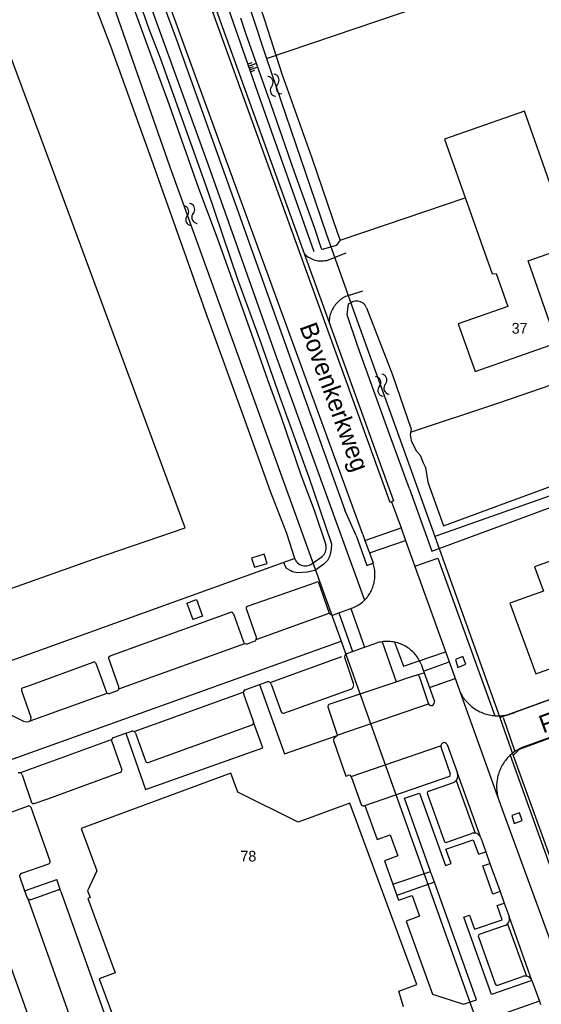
# Model space of a CAD drawing. Extents: x 123992 to 125854, y 449108 to 451911.
# Tile 98 of 175: x 125275 to 125349, y 450342 to 450480. Entities that reach past the tile are written whole.
import ezdxf
from ezdxf.enums import TextEntityAlignment as Align

# ---------------------------------------------------------------- set-up
doc = ezdxf.new("R2010")
doc.units = 0
for name, color, linetype in [('DEFAULT_113', 2, 'CONTINUOUS'), ('DEFAULT_117', 3, 'CONTINUOUS'), ('DEFAULT_21', 8, 'CONTINUOUS'), ('DEFAULT_22', 8, 'CONTINUOUS'), ('DEFAULT_23', 9, 'CONTINUOUS'), ('DEFAULT_4', 1, 'CONTINUOUS'), ('DEFAULT_48', 141, 'CONTINUOUS'), ('DEFAULT_6', 1, 'CONTINUOUS'), ('DEFAULT_79', 9, 'CONTINUOUS'), ('DEFAULT_80', 9, 'CONTINUOUS'), ('DEFAULT_87', 9, 'CONTINUOUS'), ('DEFAULT_99', 9, 'CONTINUOUS'), ('S04_TALUD', 9, 'CONTINUOUS'), ('S05_WATER', 141, 'CONTINUOUS')]:
    doc.layers.add(name, color=color, linetype=linetype)

msp = doc.modelspace()

# ---------------------------------------------------------------- linework, layer by layer
at = {"layer": 'DEFAULT_21'}
for points in [[(125310.036, 450474.773), (125341.286, 450485.376)], [(125352.277, 450414.125), (125333.665, 450407.579)], [(125114.217, 450318.833), (125320.481, 450392.857)], [(125114.217, 450318.833), (125320.481, 450392.857)], [(125342.774, 450382.146), (125361.387, 450388.888)], [(125358.242, 450382.339), (125345.525, 450377.649), (125344.681, 450376.821)]]:
    msp.add_lwpolyline(points, dxfattribs=at)
at = {"layer": 'DEFAULT_22'}
for points in [[(125282.291, 450500), (125296.42, 450459.534), (125320.25, 450393.505), (125320.481, 450392.857)], [(125282.291, 450500), (125296.42, 450459.534), (125320.25, 450393.505), (125320.481, 450392.857)], [(125320.481, 450392.857), (125347.978, 450315.734), (125379.148, 450228.87), (125396.469, 450180.504), (125400.842, 450182.037), (125403.818, 450173.913)]]:
    msp.add_lwpolyline(points, dxfattribs=at)
at = {"layer": 'DEFAULT_23'}
for points in [[(125301.829, 450500), (125308.079, 450480.542), (125310.036, 450474.773)], [(125310.036, 450474.773), (125316.141, 450456.78), (125318.385, 450450.166), (125322.456, 450438.7), (125328.612, 450421.689), (125333.665, 450407.579)], [(125333.665, 450407.579), (125342.774, 450382.146)], [(125342.774, 450382.146), (125344.681, 450376.821)], [(125344.681, 450376.821), (125347.006, 450370.33), (125353.782, 450351.576)]]:
    msp.add_lwpolyline(points, dxfattribs=at)
at = {"layer": 'DEFAULT_4'}
for points in [[(125352.892, 450448.468), (125346.245, 450467.368), (125335.037, 450463.426), (125341.701, 450444.479), (125342.298, 450444.557), (125343.936, 450439.899), (125336.962, 450437.446), (125339.311, 450430.766), (125350.798, 450434.806), (125346.753, 450446.308), (125352.892, 450448.468)], [(125356.202, 450398.98), (125353.789, 450405.535), (125347.689, 450403.295), (125348.924, 450399.916), (125344.218, 450398.201), (125347.841, 450388.257), (125355.385, 450391.011), (125352.907, 450397.771), (125356.202, 450398.98)], [(125298.824, 450398.222), (125300.198, 450398.717)], [(125298.824, 450398.222), (125299.657, 450395.909)], [(125300.198, 450398.717), (125301.031, 450396.403)], [(125301.031, 450396.403), (125299.657, 450395.909)], [(125331.131, 450344.618), (125321.733, 450370.1), (125314.465, 450367.42), (125305.996, 450371.651), (125305.02, 450374.295), (125283.988, 450366.539), (125286.182, 450360.589), (125284.849, 450357.799), (125285.249, 450356.844), (125284.894, 450356.713), (125288.757, 450346.238), (125286.511, 450345.41), (125293.462, 450326.562)], [(125329.28, 450341.478), (125328.601, 450343.685), (125331.131, 450344.618)]]:
    msp.add_lwpolyline(points, dxfattribs=at)
at = {"layer": 'DEFAULT_48'}
for points in [[(125279.704, 450500), (125282.256, 450492.92), (125283.259, 450489.125), (125288.21, 450476.24), (125293.561, 450461.319), (125298.192, 450448.255), (125301.639, 450438.587), (125306.73, 450424.544), (125310.539, 450413.956), (125312.843, 450408.064), (125313.96, 450404.535)], [(125285.023, 450500), (125288.658, 450489.309), (125290.983, 450482.797), (125293.909, 450474.826), (125296.114, 450468.914), (125300.424, 450456.688), (125303.149, 450449.418), (125305.855, 450441.807), (125308.662, 450433.916), (125310.185, 450429.522), (125312.069, 450424.349), (125314.856, 450416.258), (125316.7, 450411.284), (125318.336, 450406.414)], [(125309.136, 450481.967), (125309.722, 450480.194), (125312.148, 450472.603), (125316.397, 450460.778), (125320.006, 450450.191), (125320.366, 450449.212), (125319.787, 450448.452), (125318.026, 450447.962)], [(125306.372, 450480.482), (125307.084, 450478.314), (125310.953, 450467.328), (125313.879, 450458.837), (125316.746, 450450.887), (125317.632, 450448.173)], [(125317.632, 450448.173), (125317.748, 450448.014), (125317.934, 450447.951), (125318.026, 450447.962)], [(125330.094, 450414.271), (125327.349, 450421.802), (125322.859, 450434.268), (125321.355, 450438.742), (125321.514, 450440.281), (125322.073, 450440.561), (125321.913, 450440.467)], [(125324.047, 450439.728), (125323.962, 450439.909), (125323.853, 450440.076), (125323.722, 450440.228), (125323.573, 450440.36), (125323.407, 450440.472), (125323.227, 450440.56), (125323.038, 450440.623), (125322.842, 450440.66), (125322.642, 450440.671), (125322.443, 450440.654), (125322.248, 450440.611), (125322.06, 450440.542), (125321.913, 450440.467)], [(125324.047, 450439.728), (125327.721, 450430.316), (125330.327, 450422.664), (125330.188, 450421.925), (125330.329, 450421.046), (125330.649, 450420.347), (125331.11, 450419.568), (125331.61, 450418.989), (125332.011, 450417.95), (125332.331, 450417.271), (125332.684, 450415.196)], [(125332.684, 450415.196), (125334.879, 450409.053), (125371.352, 450422.51)], [(125330.094, 450414.271), (125333.224, 450405.511), (125375.024, 450420.934)], [(125317.811, 450404.784), (125317.965, 450404.912), (125318.1, 450405.059), (125318.212, 450405.224), (125318.302, 450405.403), (125318.365, 450405.592), (125318.402, 450405.789), (125318.411, 450405.988), (125318.392, 450406.187), (125318.346, 450406.382), (125318.336, 450406.414)], [(125313.96, 450404.535), (125314.032, 450404.349), (125314.128, 450404.173), (125314.245, 450404.011), (125314.382, 450403.866), (125314.537, 450403.739), (125314.706, 450403.633), (125314.888, 450403.549), (125315.079, 450403.49), (125315.275, 450403.455), (125315.475, 450403.446), (125315.674, 450403.462), (125315.87, 450403.504), (125316.058, 450403.57), (125316.237, 450403.66), (125316.359, 450403.739)], [(125316.359, 450403.739), (125317.811, 450404.784)]]:
    msp.add_lwpolyline(points, dxfattribs=at)
at = {"layer": 'DEFAULT_6'}
msp.add_lwpolyline([(125310.104, 450403.789), (125309.704, 450405.096), (125307.922, 450404.551), (125308.322, 450403.244), (125310.104, 450403.789)], dxfattribs=at)
at = {"layer": 'DEFAULT_79'}
for points in [[(125240.374, 450500), (125240.371, 450499.999), (125237.32, 450498.919), (125196.841, 450484.579), (125233.479, 450385.92), (125247.692, 450390.887), (125285.712, 450404.405), (125298.565, 450408.812)], [(125298.565, 450408.812), (125278.362, 450463.525), (125265.256, 450498.642), (125264.749, 450500)], [(125324.47, 450405.287), (125329.538, 450407.036)], [(125308.577, 450393.12), (125318.839, 450396.816)], [(125320.156, 450396.836), (125322.094, 450391.418)], [(125321.853, 450397.46), (125323.787, 450392.016)], [(125289.275, 450386.168), (125306.963, 450392.538)], [(125310.517, 450387.073), (125320.613, 450390.716)], [(125332.087, 450388.636), (125335.676, 450389.956)], [(125276.814, 450381.68), (125287.622, 450385.572)], [(125291.41, 450380.18), (125306.747, 450385.713)], [(125319.931, 450379.674), (125332.764, 450384.076)], [(125343.248, 450382.131), (125344.851, 450377.518)], [(125275.339, 450374.382), (125288.253, 450379.041)], [(125321.928, 450373.838), (125334.474, 450378.181)], [(125336.674, 450373.289), (125339.322, 450365.902)], [(125276.483, 450356.657), (125276.803, 450355.756)], [(125276.803, 450355.756), (125289.909, 450318.892)], [(125343.887, 450353.165), (125346.529, 450345.795)]]:
    msp.add_lwpolyline(points, dxfattribs=at)
at = {"layer": 'DEFAULT_80'}
for points in [[(125330.386, 450422.295), (125342.641, 450426.381), (125358.873, 450431.948), (125367.37, 450434.333)], [(125314.002, 450404.5), (125269.662, 450388.488)]]:
    msp.add_lwpolyline(points, dxfattribs=at)
at = {"layer": 'DEFAULT_87'}
for points in [[(125290.399, 450487.762), (125293.459, 450478.925), (125295.129, 450474.707), (125296.481, 450470.888), (125301.668, 450456.353), (125305.939, 450443.737), (125309.18, 450434.92), (125311.902, 450427.163), (125315.957, 450415.927), (125317.527, 450411.388), (125319.156, 450406.55), (125319.114, 450405.811), (125318.932, 450404.853), (125318.571, 450404.214), (125318.05, 450403.676), (125317.409, 450403.218), (125316.808, 450402.82), (125315.708, 450402.542), (125314.348, 450402.485), (125313.689, 450402.627), (125313.429, 450402.747), (125313.109, 450402.927), (125312.77, 450403.128), (125312.73, 450403.268), (125312.571, 450403.608), (125312.412, 450403.908), (125312.407, 450403.923)], [(125302.918, 450486.683), (125308.751, 450470.022), (125316.649, 450447.611)]]:
    msp.add_lwpolyline(points, dxfattribs=at)
at = {"layer": 'DEFAULT_99'}
for points in [[(125287.243, 450500), (125301.821, 450459.806), (125311.482, 450432.58), (125323.788, 450398.616)], [(125288.97, 450500), (125297.307, 450477.526), (125304.442, 450457.631), (125312.52, 450434.918), (125321.024, 450411.298)], [(125297.093, 450497.685), (125302.666, 450481.32), (125303.003, 450481.426), (125315.311, 450447.331)], [(125323.542, 450407.865), (125291.038, 450496.945)], [(125327.579, 450412.465), (125327.378, 450412.359), (125302.477, 450481.258), (125302.657, 450481.334)], [(125320.366, 450449.212), (125326.731, 450451.364), (125337.934, 450455.189)], [(125315.311, 450447.331), (125318.798, 450437.671)], [(125315.311, 450447.331), (125315.453, 450447.19), (125315.604, 450447.059), (125315.762, 450446.936), (125315.927, 450446.823), (125316.098, 450446.721), (125316.276, 450446.629), (125316.459, 450446.547), (125316.646, 450446.477), (125316.837, 450446.419), (125317.031, 450446.372), (125317.228, 450446.336), (125317.427, 450446.313), (125317.626, 450446.302), (125317.826, 450446.302), (125318.026, 450446.315), (125318.224, 450446.34), (125318.421, 450446.377), (125318.615, 450446.425), (125318.806, 450446.485), (125318.962, 450446.544)], [(125318.962, 450446.544), (125321.208, 450447.455)], [(125321.665, 450441.513), (125321.476, 450441.447), (125321.291, 450441.372), (125321.109, 450441.288), (125320.932, 450441.196), (125320.759, 450441.095), (125320.592, 450440.986), (125320.43, 450440.868), (125320.274, 450440.743), (125320.124, 450440.611), (125319.98, 450440.472), (125319.844, 450440.326), (125319.714, 450440.173), (125319.593, 450440.015), (125319.479, 450439.85), (125319.373, 450439.681), (125319.275, 450439.506), (125319.186, 450439.327), (125319.106, 450439.144), (125319.034, 450438.957), (125318.972, 450438.767), (125318.919, 450438.574), (125318.876, 450438.379), (125318.842, 450438.182), (125318.817, 450437.983), (125318.802, 450437.784), (125318.798, 450437.671)], [(125321.665, 450441.513), (125323.552, 450442.121)], [(125318.798, 450437.671), (125327.857, 450412.579), (125327.594, 450412.454), (125328.91, 450408.787)], [(125322.627, 450407.711), (125321.024, 450411.298)], [(125322.627, 450407.711), (125324.128, 450403.521), (125324.994, 450403.832)], [(125323.542, 450407.865), (125323.847, 450407.015)], [(125323.847, 450407.015), (125328.91, 450408.787)], [(125328.91, 450408.787), (125329.538, 450407.036)], [(125323.847, 450407.015), (125324.47, 450405.287)], [(125329.538, 450407.036), (125336.227, 450388.405), (125343.068, 450369.366)], [(125324.47, 450405.287), (125324.986, 450403.856)], [(125323.788, 450398.616), (125323.925, 450398.762), (125324.056, 450398.913), (125324.181, 450399.069), (125324.3, 450399.23), (125324.413, 450399.395), (125324.519, 450399.564), (125324.619, 450399.738), (125324.711, 450399.915), (125324.797, 450400.096), (125324.876, 450400.279), (125324.947, 450400.466), (125325.012, 450400.656), (125325.068, 450400.847), (125325.118, 450401.041), (125325.16, 450401.237), (125325.194, 450401.434), (125325.22, 450401.632), (125325.239, 450401.831), (125325.25, 450402.031), (125325.254, 450402.231), (125325.249, 450402.431), (125325.237, 450402.63), (125325.217, 450402.829), (125325.189, 450403.027), (125325.154, 450403.224), (125325.111, 450403.419), (125325.061, 450403.613), (125325.003, 450403.804), (125324.994, 450403.832)], [(125324.994, 450403.832), (125324.99, 450403.844), (125324.986, 450403.856)], [(125330.876, 450403.419), (125334.065, 450404.524), (125342.102, 450382.394)], [(125345.189, 450382.992), (125401.628, 450403.472)], [(125346.122, 450378.002), (125414.531, 450402.839)], [(125308.587, 450393.393), (125307.182, 450397.394), (125307.201, 450397.615), (125307.341, 450397.786), (125316.259, 450400.901)], [(125316.259, 450400.901), (125317.276, 450401.255)], [(125317.276, 450401.255), (125318.839, 450396.816)], [(125321.948, 450397.495), (125322.136, 450397.563), (125322.321, 450397.638), (125322.503, 450397.721), (125322.682, 450397.812), (125322.856, 450397.909), (125323.027, 450398.014), (125323.193, 450398.125), (125323.354, 450398.243), (125323.511, 450398.368), (125323.662, 450398.498), (125323.788, 450398.616)], [(125289.257, 450386.466), (125287.842, 450390.42), (125287.875, 450390.643), (125288.039, 450390.818), (125305.001, 450396.921)], [(125305.382, 450396.73), (125305.249, 450396.876), (125305.059, 450396.927), (125305.001, 450396.921)], [(125305.382, 450396.73), (125306.796, 450392.786)], [(125318.839, 450396.816), (125318.953, 450396.654), (125319.125, 450396.556), (125319.323, 450396.54), (125319.419, 450396.565)], [(125319.419, 450396.565), (125320.156, 450396.836)], [(125320.156, 450396.836), (125321.853, 450397.46)], [(125321.853, 450397.46), (125321.948, 450397.495)], [(125306.796, 450392.786), (125306.882, 450392.608), (125306.963, 450392.538)], [(125306.963, 450392.538), (125307.15, 450392.475), (125307.342, 450392.513)], [(125307.342, 450392.513), (125308.273, 450392.846)], [(125308.273, 450392.846), (125308.449, 450392.937), (125308.567, 450393.096), (125308.577, 450393.12)], [(125308.577, 450393.12), (125308.601, 450393.317), (125308.587, 450393.393)], [(125323.787, 450392.016), (125325.301, 450392.551)], [(125326.263, 450392.782), (125326.066, 450392.75), (125325.87, 450392.711), (125325.675, 450392.664), (125325.483, 450392.609), (125325.301, 450392.551)], [(125327.995, 450392.731), (125327.798, 450392.766), (125327.6, 450392.794), (125327.401, 450392.814), (125327.202, 450392.826), (125327.002, 450392.831), (125326.802, 450392.828), (125326.602, 450392.818), (125326.403, 450392.799), (125326.263, 450392.782)], [(125326.263, 450392.782), (125328.221, 450387.16)], [(125327.995, 450392.731), (125329.239, 450389.332), (125335.169, 450391.351)], [(125331.737, 450389.628), (125331.658, 450389.812), (125331.572, 450389.992), (125331.479, 450390.169), (125331.38, 450390.343), (125331.273, 450390.512), (125331.16, 450390.677), (125331.041, 450390.838), (125330.916, 450390.994), (125330.784, 450391.144), (125330.647, 450391.29), (125330.504, 450391.43), (125330.356, 450391.565), (125330.203, 450391.693), (125330.045, 450391.816), (125329.883, 450391.932), (125329.715, 450392.042), (125329.544, 450392.145), (125329.369, 450392.242), (125329.19, 450392.331), (125329.008, 450392.414), (125328.823, 450392.49), (125328.635, 450392.558), (125328.445, 450392.619), (125328.252, 450392.672), (125328.057, 450392.718), (125327.995, 450392.731)], [(125321.295, 450391.136), (125321.128, 450391.028), (125321.013, 450390.866), (125320.967, 450390.673), (125320.97, 450390.596)], [(125321.295, 450391.136), (125322.094, 450391.418)], [(125322.094, 450391.418), (125323.787, 450392.016)], [(125276.695, 450386.648), (125285.654, 450389.932)], [(125286.04, 450389.794), (125285.901, 450389.932), (125285.705, 450389.95), (125285.654, 450389.932)], [(125286.04, 450389.794), (125287.463, 450385.785)], [(125320.97, 450390.596), (125322.198, 450386.977)], [(125338.015, 450389.614), (125337.62, 450390.706), (125336.561, 450390.312), (125336.901, 450389.187), (125338.015, 450389.614)], [(125331.166, 450388.121), (125332.158, 450388.437)], [(125331.737, 450389.628), (125332.087, 450388.636)], [(125332.087, 450388.636), (125332.112, 450388.568)], [(125332.112, 450388.568), (125332.158, 450388.437)], [(125332.158, 450388.437), (125332.894, 450386.359)], [(125309.027, 450386.768), (125310.113, 450387.16)], [(125310.517, 450387.073), (125310.34, 450387.162), (125310.141, 450387.166), (125310.113, 450387.16)], [(125310.665, 450386.841), (125310.573, 450387.017), (125310.517, 450387.073)], [(125318.806, 450384.023), (125328.221, 450387.16)], [(125321.859, 450386.13), (125322.036, 450386.222), (125322.172, 450386.367), (125322.252, 450386.549), (125322.267, 450386.748), (125322.216, 450386.94), (125322.198, 450386.977)], [(125328.221, 450387.16), (125329.702, 450387.654)], [(125329.702, 450387.654), (125331.166, 450388.121)], [(125331.465, 450387.933), (125331.34, 450388.084), (125331.166, 450388.121)], [(125331.465, 450387.933), (125332.732, 450384.16)], [(125332.894, 450386.359), (125336.523, 450387.62)], [(125275.74, 450386.288), (125275.596, 450386.155), (125275.569, 450385.961), (125275.582, 450385.917)], [(125275.582, 450385.917), (125276.911, 450382.176)], [(125275.74, 450386.288), (125276.695, 450386.648)], [(125287.463, 450385.785), (125287.567, 450385.617), (125287.622, 450385.572)], [(125287.622, 450385.572), (125287.806, 450385.498), (125288.003, 450385.516), (125288.057, 450385.539)], [(125288.057, 450385.539), (125288.993, 450385.888)], [(125288.993, 450385.888), (125289.164, 450385.988), (125289.271, 450386.155), (125289.275, 450386.168)], [(125289.275, 450386.168), (125289.287, 450386.366), (125289.257, 450386.466)], [(125307.031, 450386.049), (125306.864, 450385.942), (125306.762, 450385.772), (125306.747, 450385.713)], [(125306.747, 450385.713), (125306.758, 450385.515), (125306.772, 450385.476)], [(125307.031, 450386.049), (125309.027, 450386.768)], [(125309.027, 450386.768), (125312.556, 450377.013), (125319.938, 450379.616)], [(125310.665, 450386.841), (125312.059, 450382.953)], [(125312.442, 450382.747), (125321.859, 450386.13)], [(125332.894, 450386.359), (125333.601, 450384.366)], [(125268.52, 450385.222), (125275.867, 450381.609), (125276.27, 450381.533), (125276.624, 450381.568)], [(125306.772, 450385.476), (125308.201, 450381.471)], [(125332.764, 450384.076), (125332.89, 450383.923), (125333.07, 450383.839), (125333.268, 450383.842), (125333.446, 450383.93), (125333.568, 450384.087), (125333.61, 450384.281), (125333.601, 450384.366)], [(125337.301, 450385.531), (125337.398, 450385.356), (125337.501, 450385.185), (125337.609, 450385.017), (125337.723, 450384.852), (125337.843, 450384.692), (125337.968, 450384.536), (125338.098, 450384.384), (125338.233, 450384.236), (125338.373, 450384.093), (125338.517, 450383.955), (125338.667, 450383.822), (125338.82, 450383.694), (125338.978, 450383.571), (125339.14, 450383.454), (125339.306, 450383.342), (125339.475, 450383.235), (125339.648, 450383.135), (125339.824, 450383.04), (125340.003, 450382.951), (125340.185, 450382.869), (125340.37, 450382.792), (125340.557, 450382.722), (125340.747, 450382.658), (125340.938, 450382.601), (125341.132, 450382.55), (125341.327, 450382.505), (125341.523, 450382.467), (125341.721, 450382.436), (125341.919, 450382.411), (125342.118, 450382.393), (125342.318, 450382.382), (125342.518, 450382.377), (125342.718, 450382.379), (125342.918, 450382.388), (125343.117, 450382.404), (125343.316, 450382.426), (125343.514, 450382.455), (125343.71, 450382.49), (125343.906, 450382.533), (125344.1, 450382.581), (125344.292, 450382.636), (125344.482, 450382.698), (125344.671, 450382.766), (125344.856, 450382.84), (125345.039, 450382.921), (125345.189, 450382.992)], [(125312.059, 450382.953), (125312.178, 450382.796), (125312.366, 450382.737), (125312.442, 450382.747)], [(125318.806, 450384.023), (125318.661, 450383.89), (125318.619, 450383.698), (125318.632, 450383.635)], [(125318.632, 450383.635), (125319.913, 450379.856), (125319.931, 450379.674)], [(125332.732, 450384.16), (125332.745, 450384.117), (125332.764, 450384.076)], [(125276.624, 450381.568), (125276.797, 450381.665), (125276.814, 450381.68)], [(125276.814, 450381.68), (125276.92, 450381.848), (125276.944, 450382.045), (125276.911, 450382.176)], [(125290.241, 450379.919), (125293.001, 450372.045), (125309.508, 450377.88), (125308.201, 450381.471)], [(125307.995, 450381.094), (125308.148, 450381.219), (125308.206, 450381.407), (125308.201, 450381.471)], [(125290.241, 450379.919), (125291.107, 450380.209)], [(125291.41, 450380.181), (125291.217, 450380.226), (125291.107, 450380.209)], [(125291.608, 450379.944), (125291.503, 450380.112), (125291.41, 450380.181)], [(125293.376, 450375.831), (125307.995, 450381.094)], [(125288.253, 450379.041), (125288.249, 450378.843), (125288.278, 450378.757)], [(125288.526, 450379.346), (125288.36, 450379.237), (125288.26, 450379.066), (125288.253, 450379.041)], [(125288.278, 450378.757), (125289.692, 450374.797)], [(125288.526, 450379.346), (125290.241, 450379.919)], [(125291.608, 450379.944), (125292.993, 450376.031)], [(125319.603, 450379.338), (125319.475, 450379.187), (125319.423, 450378.995), (125319.427, 450378.91)], [(125319.427, 450378.91), (125321.157, 450373.873), (125321.439, 450374.007)], [(125319.938, 450379.616), (125319.946, 450379.55), (125319.865, 450379.5), (125319.603, 450379.338)], [(125319.931, 450379.674), (125319.938, 450379.616)], [(125335.385, 450378.326), (125335.274, 450378.491), (125335.104, 450378.592), (125334.906, 450378.612), (125334.72, 450378.545), (125334.579, 450378.406), (125334.511, 450378.219), (125334.508, 450378.193)], [(125334.508, 450378.193), (125334.509, 450378.112), (125334.525, 450378.034)], [(125334.525, 450378.034), (125335.838, 450374.232)], [(125335.385, 450378.326), (125336.832, 450374.317)], [(125346.122, 450378.002), (125345.937, 450377.927), (125345.754, 450377.845), (125345.575, 450377.757), (125345.398, 450377.663), (125345.225, 450377.563), (125345.055, 450377.458), (125344.889, 450377.347), (125344.726, 450377.23), (125344.568, 450377.107), (125344.414, 450376.98), (125344.264, 450376.847), (125344.261, 450376.844)], [(125292.993, 450376.031), (125293.105, 450375.87), (125293.293, 450375.814), (125293.376, 450375.831)], [(125344.261, 450376.844), (125344.117, 450376.705), (125343.977, 450376.562), (125343.842, 450376.414), (125343.713, 450376.262), (125343.588, 450376.106), (125343.469, 450375.945), (125343.355, 450375.781), (125343.246, 450375.613), (125343.143, 450375.442), (125343.046, 450375.267), (125342.955, 450375.089), (125342.87, 450374.908), (125342.791, 450374.724), (125342.718, 450374.538), (125342.651, 450374.349), (125342.59, 450374.159), (125342.536, 450373.966), (125342.489, 450373.772), (125342.447, 450373.576), (125342.413, 450373.379), (125342.385, 450373.181), (125342.363, 450372.983), (125342.348, 450372.783), (125342.34, 450372.583), (125342.338, 450372.383), (125342.343, 450372.183), (125342.355, 450371.984), (125342.373, 450371.785), (125342.398, 450371.586), (125342.429, 450371.389), (125342.467, 450371.192), (125342.512, 450370.997), (125342.563, 450370.804), (125342.62, 450370.612), (125342.623, 450370.603)], [(125344.261, 450376.844), (125362.658, 450325.555)], [(125289.478, 450374.454), (125289.645, 450374.557), (125289.701, 450374.744), (125289.692, 450374.797)], [(125275.339, 450374.382), (125275.141, 450374.373), (125275.114, 450374.364)], [(125275.673, 450374.081), (125275.574, 450374.253), (125275.409, 450374.362), (125275.339, 450374.382)], [(125275.673, 450374.081), (125277.004, 450370.207)], [(125279.281, 450370.729), (125289.478, 450374.454)], [(125321.928, 450373.838), (125321.792, 450373.982), (125321.603, 450374.039), (125321.439, 450374.007)], [(125321.969, 450373.711), (125321.954, 450373.776), (125321.928, 450373.838)], [(125321.969, 450373.711), (125323.306, 450369.924)], [(125323.809, 450369.761), (125335.644, 450373.836)], [(125335.644, 450373.836), (125335.794, 450373.963), (125335.849, 450374.153), (125335.838, 450374.232)], [(125336.282, 450373.018), (125336.461, 450373.107), (125336.618, 450373.23), (125336.674, 450373.289)], [(125336.674, 450373.289), (125336.789, 450373.452), (125336.868, 450373.635), (125336.908, 450373.831), (125336.908, 450374.031), (125336.866, 450374.226), (125336.832, 450374.317)], [(125340.108, 450365.232), (125336.832, 450374.317)], [(125332.816, 450371.787), (125332.653, 450371.68), (125332.606, 450371.49), (125332.644, 450371.386)], [(125332.816, 450371.787), (125336.282, 450373.018)], [(125277.393, 450370.042), (125279.281, 450370.729)], [(125333.067, 450360.507), (125329.399, 450370.794), (125331.522, 450371.527)], [(125331.522, 450371.527), (125335.178, 450361.329)], [(125332.644, 450371.386), (125334.968, 450364.803)], [(125293.143, 450293.646), (125265.908, 450370.028)], [(125272.702, 450368.335), (125276.56, 450369.716)], [(125275.651, 450360.253), (125279.453, 450361.586), (125279.614, 450361.773), (125279.624, 450361.957), (125276.935, 450369.495)], [(125276.935, 450369.495), (125276.814, 450369.651), (125276.629, 450369.718), (125276.56, 450369.716)], [(125277.004, 450370.207), (125277.144, 450370.069), (125277.338, 450370.032), (125277.393, 450370.042)], [(125323.306, 450369.924), (125323.428, 450369.77), (125323.617, 450369.711), (125323.683, 450369.718)], [(125323.683, 450369.718), (125323.809, 450369.761)], [(125323.809, 450369.761), (125325.579, 450365.012), (125327.409, 450365.651), (125328.463, 450362.688), (125326.593, 450362.021), (125327.77, 450358.702)], [(125343.068, 450369.366), (125358.571, 450327.001)], [(125345.949, 450367.66), (125345.542, 450368.745), (125344.483, 450368.354), (125344.827, 450367.258), (125345.949, 450367.66)], [(125335.178, 450361.329), (125335.95, 450361.615), (125335.226, 450363.626), (125339.055, 450364.97), (125339.811, 450362.922), (125340.81, 450363.279)], [(125335.346, 450364.611), (125338.835, 450365.844)], [(125339.322, 450365.902), (125339.122, 450365.909), (125338.926, 450365.874), (125338.835, 450365.844)], [(125340.108, 450365.232), (125340.029, 450365.416), (125339.915, 450365.579), (125339.769, 450365.715), (125339.598, 450365.819), (125339.41, 450365.885), (125339.322, 450365.902)], [(125340.108, 450365.232), (125340.81, 450363.279)], [(125334.968, 450364.803), (125335.079, 450364.642), (125335.269, 450364.592), (125335.346, 450364.611)], [(125340.81, 450363.279), (125341.402, 450361.632)], [(125342.825, 450357.678), (125341.818, 450357.327), (125340.404, 450361.301), (125341.402, 450361.632)], [(125341.402, 450361.632), (125342.825, 450357.678)], [(125275.651, 450360.253), (125275.472, 450360.167), (125275.356, 450360.007), (125275.331, 450359.912)], [(125275.331, 450359.912), (125275.352, 450359.715), (125275.361, 450359.694)], [(125275.361, 450359.694), (125276.029, 450357.797)], [(125276.029, 450357.797), (125280.535, 450359.385)], [(125281.132, 450357.708), (125280.535, 450359.385)], [(125327.77, 450358.702), (125333.067, 450360.507)], [(125333.605, 450358.997), (125333.067, 450360.507)], [(125276.944, 450356.573), (125280.746, 450357.92)], [(125281.132, 450357.708), (125281.021, 450357.87), (125280.835, 450357.933), (125280.746, 450357.92)], [(125327.77, 450358.702), (125328.323, 450357.143)], [(125328.323, 450357.143), (125328.559, 450356.481), (125330.486, 450357.126), (125331.49, 450354.203), (125329.628, 450353.512), (125333.318, 450343.263), (125337.705, 450341.876), (125339.494, 450342.486), (125333.605, 450358.997)], [(125333.605, 450358.997), (125328.323, 450357.143)], [(125276.029, 450357.797), (125276.376, 450356.814)], [(125276.376, 450356.814), (125276.483, 450356.657)], [(125276.483, 450356.657), (125276.655, 450356.558), (125276.853, 450356.546), (125276.944, 450356.573)], [(125281.132, 450357.708), (125294.427, 450320.343), (125294.412, 450320.142), (125294.27, 450319.94), (125290.308, 450318.589)], [(125342.825, 450357.678), (125343.407, 450356.059)], [(125347.293, 450345.171), (125341.628, 450343.214), (125337.749, 450354.08), (125338.532, 450354.381), (125339.241, 450352.386), (125343.144, 450353.72), (125342.407, 450355.703), (125343.407, 450356.059)], [(125343.407, 450356.059), (125344.088, 450354.171)], [(125343.887, 450353.165), (125344.006, 450353.325), (125344.09, 450353.506), (125344.137, 450353.7), (125344.144, 450353.9), (125344.111, 450354.097), (125344.088, 450354.171)], [(125347.293, 450345.171), (125344.088, 450354.171)], [(125339.95, 450351.676), (125343.458, 450352.89)], [(125343.458, 450352.89), (125343.641, 450352.97), (125343.804, 450353.084), (125343.887, 450353.165)], [(125339.95, 450351.676), (125339.798, 450351.552), (125339.762, 450351.359), (125339.779, 450351.299)], [(125339.779, 450351.299), (125342.146, 450344.718)], [(125342.503, 450344.513), (125345.978, 450345.736)], [(125346.529, 450345.795), (125346.33, 450345.809), (125346.132, 450345.784), (125345.978, 450345.736)], [(125347.293, 450345.171), (125347.202, 450345.349), (125347.077, 450345.505), (125346.925, 450345.633), (125346.75, 450345.729), (125346.559, 450345.789), (125346.529, 450345.795)], [(125342.146, 450344.718), (125342.248, 450344.551), (125342.436, 450344.498), (125342.503, 450344.513)], [(125347.293, 450345.171), (125348.353, 450342.271)], [(125348.353, 450342.271), (125332.905, 450336.838), (125336.656, 450326.403)], [(125348.353, 450342.271), (125348.528, 450341.794)]]:
    msp.add_lwpolyline(points, dxfattribs=at)
at = {"layer": 'S04_TALUD'}
for p, q in [((125307.956, 450474.143), (125307.412, 450473.951)), ((125308.596, 450474.064), (125307.508, 450473.679)), ((125308.148, 450473.599), (125307.604, 450473.407)), ((125308.788, 450473.52), (125307.7, 450473.135)), ((125308.34, 450473.055), (125307.796, 450472.863))]:
    msp.add_line(p, q, dxfattribs=at)
at = {"layer": 'S05_WATER'}
for points in [[(125310.742, 450470.833), (125310.854, 450470.998), (125310.924, 450471.185), (125310.949, 450471.383), (125310.927, 450471.582), (125310.86, 450471.769), (125310.75, 450471.936), (125310.605, 450472.073), (125310.432, 450472.172), (125310.24, 450472.228), (125310.203, 450472.233)], [(125311.582, 450471.157), (125311.694, 450471.322), (125311.764, 450471.509), (125311.789, 450471.707), (125311.767, 450471.905), (125311.7, 450472.093), (125311.59, 450472.259), (125311.445, 450472.396), (125311.272, 450472.495), (125311.08, 450472.551), (125311.043, 450472.557)], [(125310.742, 450470.833), (125310.63, 450470.668), (125310.56, 450470.481), (125310.535, 450470.283), (125310.557, 450470.085), (125310.624, 450469.897), (125310.734, 450469.731), (125310.879, 450469.594), (125311.052, 450469.495), (125311.244, 450469.439), (125311.281, 450469.433)], [(125311.582, 450471.157), (125311.47, 450470.992), (125311.4, 450470.805), (125311.375, 450470.607), (125311.397, 450470.408), (125311.464, 450470.221), (125311.574, 450470.054), (125311.719, 450469.917), (125311.892, 450469.818), (125312.084, 450469.762), (125312.121, 450469.757)], [(125298.88, 450452.661), (125298.993, 450452.825), (125299.065, 450453.012), (125299.091, 450453.209), (125299.07, 450453.408), (125299.003, 450453.596), (125298.895, 450453.764), (125298.75, 450453.901), (125298.578, 450454.001), (125298.387, 450454.058), (125298.35, 450454.064)], [(125299.722, 450452.979), (125299.835, 450453.144), (125299.906, 450453.33), (125299.932, 450453.528), (125299.912, 450453.726), (125299.845, 450453.914), (125299.737, 450454.082), (125299.592, 450454.219), (125299.42, 450454.32), (125299.228, 450454.377), (125299.191, 450454.382)], [(125298.88, 450452.661), (125298.767, 450452.496), (125298.696, 450452.31), (125298.67, 450452.112), (125298.69, 450451.914), (125298.757, 450451.726), (125298.865, 450451.558), (125299.01, 450451.421), (125299.182, 450451.32), (125299.374, 450451.263), (125299.411, 450451.258)], [(125299.722, 450452.979), (125299.609, 450452.815), (125299.537, 450452.628), (125299.511, 450452.431), (125299.532, 450452.232), (125299.599, 450452.044), (125299.707, 450451.876), (125299.852, 450451.739), (125300.024, 450451.639), (125300.215, 450451.582), (125300.252, 450451.576)], [(125325.869, 450428.68), (125325.983, 450428.844), (125326.056, 450429.03), (125326.084, 450429.227), (125326.065, 450429.426), (125326, 450429.614), (125325.892, 450429.783), (125325.749, 450429.921), (125325.577, 450430.023), (125325.386, 450430.082), (125325.35, 450430.087)], [(125326.713, 450428.992), (125326.827, 450429.155), (125326.9, 450429.341), (125326.928, 450429.539), (125326.909, 450429.737), (125326.844, 450429.926), (125326.737, 450430.094), (125326.593, 450430.233), (125326.422, 450430.335), (125326.231, 450430.393), (125326.194, 450430.399)], [(125325.869, 450428.68), (125325.755, 450428.517), (125325.682, 450428.331), (125325.654, 450428.133), (125325.673, 450427.935), (125325.738, 450427.746), (125325.845, 450427.578), (125325.989, 450427.439), (125326.16, 450427.337), (125326.351, 450427.279), (125326.388, 450427.273)], [(125326.713, 450428.992), (125326.599, 450428.828), (125326.526, 450428.642), (125326.498, 450428.445), (125326.517, 450428.246), (125326.582, 450428.058), (125326.69, 450427.889), (125326.833, 450427.751), (125327.005, 450427.649), (125327.196, 450427.59), (125327.232, 450427.585)]]:
    msp.add_lwpolyline(points, dxfattribs=at)

# ---------------------------------------------------------------- texts
at = {"layer": 'DEFAULT_113'}
for s, p in [('37', (125345.573, 450436.838)), ('78', (125307.464, 450362.654))]:
    msp.add_text(s, height=1.5, dxfattribs=at).set_placement(p, align=Align.MIDDLE_CENTER)
at = {"layer": 'DEFAULT_117'}
for s, rotation, p in [('Bovenkerkweg', 290.06635, (125319.556, 450427.201)), ('Fonteinkruid', 20.06635, (125357.081, 450384.226))]:
    msp.add_text(s, height=2.5, rotation=rotation, dxfattribs=at).set_placement(p, align=Align.MIDDLE_CENTER)

doc.saveas('drawing.dxf')
